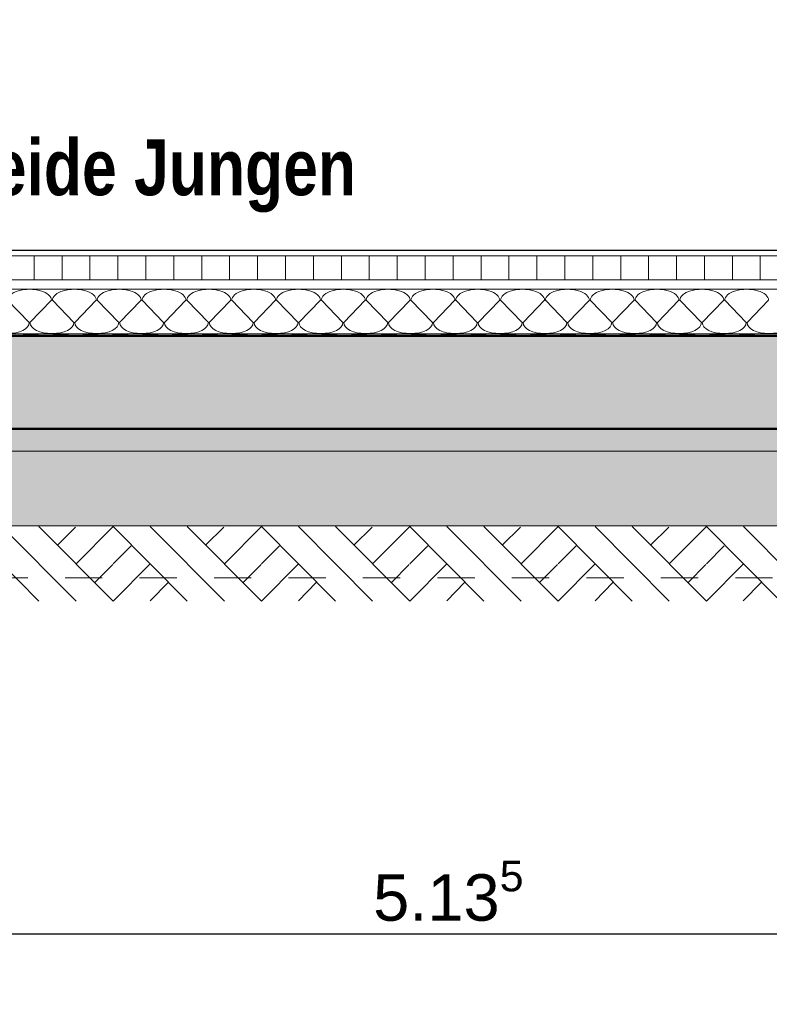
# Model space of a CAD drawing. Header units: metres. Extents: x 1314 to 1415, y -87 to -52.
# Tile 138 of 256: x 1354.54 to 1356.55, y -83.32 to -80.67. Entities that reach past the tile are written whole.
import ezdxf

# ---------------------------------------------------------------- set-up
doc = ezdxf.new("R2010")
doc.units = ezdxf.units.M
doc.header["$PDMODE"] = 65
doc.linetypes.add('AUSGEZOGEN', pattern=[0])
doc.linetypes.add('VERDECKT2_S2', pattern=[0.15, 0.1, -0.05])
for name, color, linetype, lineweight in [('XR$2$Ansicht', 1, 'AUSGEZOGEN', 50), ('XR$2$Design', 4, 'AUSGEZOGEN', 13), ('XR$2$Wand', 1, 'AUSGEZOGEN', 50), ('XR$3$Maßlinie 1_50', 7, 'AUSGEZOGEN', 25), ('XR$3$Text 1_100', 3, 'AUSGEZOGEN', 18), ('XR$4$Design', 4, 'AUSGEZOGEN', 13), ('XR$4$Muster', 4, 'AUSGEZOGEN', 13), ('XR$4$Schraffur', 4, 'AUSGEZOGEN', 13), ('XR$4$Wand', 1, 'AUSGEZOGEN', 50)]:
    doc.layers.add(name, color=color, linetype=linetype, lineweight=lineweight)
doc.styles.add('ARIAL', font='arial.ttf')
doc.dimstyles.new('DIMSTYLE_18', dxfattribs={"dimtxt": 0.175, "dimasz": 0.15, "dimexe": 0, "dimexo": 0, "dimgap": 0.0875, "dimtad": 2, "dimdec": 3, "dimrnd": 0.005, "dimzin": 4, "dimdsep": 46, "dimtxsty": 'ARIAL', "dimblk1": 'ALL_ML_KREIS', "dimblk2": 'ALL_ML_KREIS', "dimsah": 1, "dimcen": 0, "dimclrd": 3, "dimclre": 3, "dimclrt": 3, "dimadec": 0, "dimazin": 0, "dimtfac": 1, "dimtdec": 0, "dimtix": 1, "dimtmove": 2, "dimatfit": 3, "dimfxl": 0, "dimtzin": 0, "dimlwd": 0, "dimlwe": 25, "dimarcsym": 0})
doc.dimstyles.new('DIMSTYLE_7', dxfattribs={"dimtxt": 0.125, "dimasz": 0.15, "dimexe": 0, "dimexo": 0, "dimgap": 0.0625, "dimtad": 2, "dimdec": 3, "dimrnd": 0.005, "dimzin": 4, "dimdsep": 46, "dimtxsty": 'ARIAL', "dimblk1": 'ALL_ML_KREIS', "dimblk2": 'ALL_ML_KREIS', "dimsah": 1, "dimcen": 0, "dimclrd": 3, "dimclre": 3, "dimclrt": 3, "dimadec": 0, "dimazin": 0, "dimtfac": 1, "dimtdec": 0, "dimtix": 1, "dimtmove": 2, "dimatfit": 3, "dimfxl": 0, "dimtzin": 0, "dimlwd": 0, "dimlwe": 25, "dimarcsym": 0})

# ---------------------------------------------------------------- blocks, each defined once
blk = doc.blocks.new('MUSTERELEMENT_29')
at = {"layer": 'XR$2$Design', "color": 4, "linetype": 'AUSGEZOGEN', "lineweight": 13, "transparency": 33554687}
for p, q in [((1354.4662, -81.5158), (1354.5463, -81.5158)), ((1354.4662, -81.5208), (1354.5463, -81.5208)), ((1354.5463, -81.5158), (1354.6265, -81.5158)), ((1354.5463, -81.5158), (1354.5463, -81.5208)), ((1354.5463, -81.5158), (1354.5463, -81.5208)), ((1354.5463, -81.5168), (1354.5864, -81.5168)), ((1354.5463, -81.5178), (1354.5864, -81.5178)), ((1354.5463, -81.5188), (1354.5864, -81.5188)), ((1354.5463, -81.5198), (1354.5864, -81.5198)), ((1354.5463, -81.5208), (1354.6265, -81.5208)), ((1354.5864, -81.5158), (1354.5864, -81.5208)), ((1354.6265, -81.5158), (1354.7066, -81.5158)), ((1354.6265, -81.5158), (1354.6265, -81.5208)), ((1354.6265, -81.5158), (1354.6265, -81.5208)), ((1354.6265, -81.5168), (1354.6665, -81.5168)), ((1354.6265, -81.5178), (1354.6665, -81.5178)), ((1354.6265, -81.5188), (1354.6665, -81.5188)), ((1354.6265, -81.5198), (1354.6665, -81.5198)), ((1354.6265, -81.5208), (1354.7066, -81.5208)), ((1354.6665, -81.5158), (1354.6665, -81.5208)), ((1354.7066, -81.5158), (1354.7867, -81.5158)), ((1354.7066, -81.5158), (1354.7066, -81.5208)), ((1354.7066, -81.5158), (1354.7066, -81.5208)), ((1354.7066, -81.5168), (1354.7467, -81.5168)), ((1354.7066, -81.5178), (1354.7467, -81.5178)), ((1354.7066, -81.5188), (1354.7467, -81.5188)), ((1354.7066, -81.5198), (1354.7467, -81.5198)), ((1354.7066, -81.5208), (1354.7867, -81.5208)), ((1354.7467, -81.5158), (1354.7467, -81.5208)), ((1354.7867, -81.5158), (1354.8669, -81.5158)), ((1354.7867, -81.5158), (1354.7867, -81.5208)), ((1354.7867, -81.5158), (1354.7867, -81.5208)), ((1354.7867, -81.5168), (1354.8268, -81.5168)), ((1354.7867, -81.5178), (1354.8268, -81.5178)), ((1354.7867, -81.5188), (1354.8268, -81.5188)), ((1354.7867, -81.5198), (1354.8268, -81.5198)), ((1354.7867, -81.5208), (1354.8669, -81.5208)), ((1354.8268, -81.5158), (1354.8268, -81.5208)), ((1354.8669, -81.5158), (1354.947, -81.5158)), ((1354.8669, -81.5158), (1354.8669, -81.5208)), ((1354.8669, -81.5158), (1354.8669, -81.5208)), ((1354.8669, -81.5168), (1354.907, -81.5168)), ((1354.8669, -81.5178), (1354.907, -81.5178)), ((1354.8669, -81.5188), (1354.907, -81.5188)), ((1354.8669, -81.5198), (1354.907, -81.5198)), ((1354.8669, -81.5208), (1354.947, -81.5208)), ((1354.907, -81.5158), (1354.907, -81.5208)), ((1354.947, -81.5158), (1355.0272, -81.5158)), ((1354.947, -81.5158), (1354.947, -81.5208)), ((1354.947, -81.5158), (1354.947, -81.5208)), ((1354.947, -81.5168), (1354.9871, -81.5168)), ((1354.947, -81.5178), (1354.9871, -81.5178)), ((1354.947, -81.5188), (1354.9871, -81.5188)), ((1354.947, -81.5198), (1354.9871, -81.5198)), ((1354.947, -81.5208), (1355.0272, -81.5208)), ((1354.9871, -81.5158), (1354.9871, -81.5208)), ((1355.0272, -81.5158), (1355.1073, -81.5158)), ((1355.0272, -81.5158), (1355.0272, -81.5208)), ((1355.0272, -81.5158), (1355.0272, -81.5208)), ((1355.0272, -81.5168), (1355.0672, -81.5168)), ((1355.0272, -81.5178), (1355.0672, -81.5178)), ((1355.0272, -81.5188), (1355.0672, -81.5188)), ((1355.0272, -81.5198), (1355.0672, -81.5198)), ((1355.0272, -81.5208), (1355.1073, -81.5208)), ((1355.0672, -81.5158), (1355.0672, -81.5208)), ((1355.1073, -81.5158), (1355.1874, -81.5158)), ((1355.1073, -81.5158), (1355.1073, -81.5208)), ((1355.1073, -81.5158), (1355.1073, -81.5208)), ((1355.1073, -81.5168), (1355.1474, -81.5168)), ((1355.1073, -81.5178), (1355.1474, -81.5178)), ((1355.1073, -81.5188), (1355.1474, -81.5188)), ((1355.1073, -81.5198), (1355.1474, -81.5198)), ((1355.1073, -81.5208), (1355.1874, -81.5208)), ((1355.1474, -81.5158), (1355.1474, -81.5208)), ((1355.1874, -81.5158), (1355.2676, -81.5158)), ((1355.1874, -81.5158), (1355.1874, -81.5208)), ((1355.1874, -81.5158), (1355.1874, -81.5208)), ((1355.1874, -81.5168), (1355.2275, -81.5168)), ((1355.1874, -81.5178), (1355.2275, -81.5178)), ((1355.1874, -81.5188), (1355.2275, -81.5188)), ((1355.1874, -81.5198), (1355.2275, -81.5198)), ((1355.1874, -81.5208), (1355.2676, -81.5208)), ((1355.2275, -81.5158), (1355.2275, -81.5208)), ((1355.2676, -81.5158), (1355.3477, -81.5158)), ((1355.2676, -81.5158), (1355.2676, -81.5208)), ((1355.2676, -81.5158), (1355.2676, -81.5208)), ((1355.2676, -81.5168), (1355.3077, -81.5168)), ((1355.2676, -81.5178), (1355.3077, -81.5178)), ((1355.2676, -81.5188), (1355.3077, -81.5188)), ((1355.2676, -81.5198), (1355.3077, -81.5198)), ((1355.2676, -81.5208), (1355.3477, -81.5208)), ((1355.3077, -81.5158), (1355.3077, -81.5208)), ((1355.3477, -81.5158), (1355.4279, -81.5158)), ((1355.3477, -81.5158), (1355.3477, -81.5208)), ((1355.3477, -81.5158), (1355.3477, -81.5208)), ((1355.3477, -81.5168), (1355.3878, -81.5168)), ((1355.3477, -81.5178), (1355.3878, -81.5178)), ((1355.3477, -81.5188), (1355.3878, -81.5188)), ((1355.3477, -81.5198), (1355.3878, -81.5198)), ((1355.3477, -81.5208), (1355.4279, -81.5208)), ((1355.3878, -81.5158), (1355.3878, -81.5208)), ((1355.4279, -81.5158), (1355.508, -81.5158)), ((1355.4279, -81.5158), (1355.4279, -81.5208)), ((1355.4279, -81.5158), (1355.4279, -81.5208)), ((1355.4279, -81.5168), (1355.4679, -81.5168)), ((1355.4279, -81.5178), (1355.4679, -81.5178)), ((1355.4279, -81.5188), (1355.4679, -81.5188)), ((1355.4279, -81.5198), (1355.4679, -81.5198)), ((1355.4279, -81.5208), (1355.508, -81.5208)), ((1355.4679, -81.5158), (1355.4679, -81.5208)), ((1355.508, -81.5158), (1355.5881, -81.5158)), ((1355.508, -81.5158), (1355.508, -81.5208)), ((1355.508, -81.5158), (1355.508, -81.5208)), ((1355.508, -81.5168), (1355.5481, -81.5168)), ((1355.508, -81.5178), (1355.5481, -81.5178)), ((1355.508, -81.5188), (1355.5481, -81.5188)), ((1355.508, -81.5198), (1355.5481, -81.5198)), ((1355.508, -81.5208), (1355.5881, -81.5208)), ((1355.5481, -81.5158), (1355.5481, -81.5208)), ((1355.5881, -81.5158), (1355.6683, -81.5158)), ((1355.5881, -81.5158), (1355.5881, -81.5208)), ((1355.5881, -81.5158), (1355.5881, -81.5208)), ((1355.5881, -81.5168), (1355.6282, -81.5168)), ((1355.5881, -81.5178), (1355.6282, -81.5178)), ((1355.5881, -81.5188), (1355.6282, -81.5188)), ((1355.5881, -81.5198), (1355.6282, -81.5198)), ((1355.5881, -81.5208), (1355.6683, -81.5208)), ((1355.6282, -81.5158), (1355.6282, -81.5208)), ((1355.6683, -81.5158), (1355.7484, -81.5158)), ((1355.6683, -81.5158), (1355.6683, -81.5208)), ((1355.6683, -81.5158), (1355.6683, -81.5208)), ((1355.6683, -81.5168), (1355.7083, -81.5168)), ((1355.6683, -81.5178), (1355.7083, -81.5178)), ((1355.6683, -81.5188), (1355.7083, -81.5188)), ((1355.6683, -81.5198), (1355.7083, -81.5198)), ((1355.6683, -81.5208), (1355.7484, -81.5208)), ((1355.7083, -81.5158), (1355.7083, -81.5208)), ((1355.7484, -81.5158), (1355.8286, -81.5158)), ((1355.7484, -81.5158), (1355.7484, -81.5208)), ((1355.7484, -81.5158), (1355.7484, -81.5208)), ((1355.7484, -81.5168), (1355.7885, -81.5168)), ((1355.7484, -81.5178), (1355.7885, -81.5178)), ((1355.7484, -81.5188), (1355.7885, -81.5188)), ((1355.7484, -81.5198), (1355.7885, -81.5198)), ((1355.7484, -81.5208), (1355.8286, -81.5208)), ((1355.7885, -81.5158), (1355.7885, -81.5208)), ((1355.8286, -81.5158), (1355.9087, -81.5158)), ((1355.8286, -81.5158), (1355.8286, -81.5208)), ((1355.8286, -81.5158), (1355.8286, -81.5208)), ((1355.8286, -81.5168), (1355.8686, -81.5168)), ((1355.8286, -81.5178), (1355.8686, -81.5178)), ((1355.8286, -81.5188), (1355.8686, -81.5188)), ((1355.8286, -81.5198), (1355.8686, -81.5198)), ((1355.8286, -81.5208), (1355.9087, -81.5208)), ((1355.8686, -81.5158), (1355.8686, -81.5208)), ((1355.9087, -81.5158), (1355.9888, -81.5158)), ((1355.9087, -81.5158), (1355.9087, -81.5208)), ((1355.9087, -81.5158), (1355.9087, -81.5208)), ((1355.9087, -81.5168), (1355.9488, -81.5168)), ((1355.9087, -81.5178), (1355.9488, -81.5178)), ((1355.9087, -81.5188), (1355.9488, -81.5188)), ((1355.9087, -81.5198), (1355.9488, -81.5198)), ((1355.9087, -81.5208), (1355.9888, -81.5208)), ((1355.9488, -81.5158), (1355.9488, -81.5208)), ((1355.9888, -81.5158), (1356.069, -81.5158)), ((1355.9888, -81.5158), (1355.9888, -81.5208)), ((1355.9888, -81.5158), (1355.9888, -81.5208)), ((1355.9888, -81.5168), (1356.0289, -81.5168)), ((1355.9888, -81.5178), (1356.0289, -81.5178)), ((1355.9888, -81.5188), (1356.0289, -81.5188)), ((1355.9888, -81.5198), (1356.0289, -81.5198)), ((1355.9888, -81.5208), (1356.069, -81.5208)), ((1356.0289, -81.5158), (1356.0289, -81.5208)), ((1356.069, -81.5158), (1356.1491, -81.5158)), ((1356.069, -81.5158), (1356.069, -81.5208)), ((1356.069, -81.5158), (1356.069, -81.5208)), ((1356.069, -81.5168), (1356.109, -81.5168)), ((1356.069, -81.5178), (1356.109, -81.5178)), ((1356.069, -81.5188), (1356.109, -81.5188)), ((1356.069, -81.5198), (1356.109, -81.5198)), ((1356.069, -81.5208), (1356.1491, -81.5208)), ((1356.109, -81.5158), (1356.109, -81.5208)), ((1356.1491, -81.5158), (1356.2293, -81.5158)), ((1356.1491, -81.5158), (1356.1491, -81.5208)), ((1356.1491, -81.5158), (1356.1491, -81.5208)), ((1356.1491, -81.5168), (1356.1892, -81.5168)), ((1356.1491, -81.5178), (1356.1892, -81.5178)), ((1356.1491, -81.5188), (1356.1892, -81.5188)), ((1356.1491, -81.5198), (1356.1892, -81.5198)), ((1356.1491, -81.5208), (1356.2293, -81.5208)), ((1356.1892, -81.5158), (1356.1892, -81.5208)), ((1356.2293, -81.5158), (1356.3094, -81.5158)), ((1356.2293, -81.5158), (1356.2293, -81.5208)), ((1356.2293, -81.5158), (1356.2293, -81.5208)), ((1356.2293, -81.5168), (1356.2693, -81.5168)), ((1356.2293, -81.5178), (1356.2693, -81.5178)), ((1356.2293, -81.5188), (1356.2693, -81.5188)), ((1356.2293, -81.5198), (1356.2693, -81.5198)), ((1356.2293, -81.5208), (1356.3094, -81.5208)), ((1356.2693, -81.5158), (1356.2693, -81.5208)), ((1356.3094, -81.5158), (1356.3895, -81.5158)), ((1356.3094, -81.5158), (1356.3094, -81.5208)), ((1356.3094, -81.5158), (1356.3094, -81.5208)), ((1356.3094, -81.5168), (1356.3495, -81.5168)), ((1356.3094, -81.5178), (1356.3495, -81.5178)), ((1356.3094, -81.5188), (1356.3495, -81.5188)), ((1356.3094, -81.5198), (1356.3495, -81.5198)), ((1356.3094, -81.5208), (1356.3895, -81.5208)), ((1356.3495, -81.5158), (1356.3495, -81.5208)), ((1356.3895, -81.5158), (1356.4697, -81.5158)), ((1356.3895, -81.5158), (1356.3895, -81.5208)), ((1356.3895, -81.5158), (1356.3895, -81.5208)), ((1356.3895, -81.5168), (1356.4296, -81.5168)), ((1356.3895, -81.5178), (1356.4296, -81.5178)), ((1356.3895, -81.5188), (1356.4296, -81.5188)), ((1356.3895, -81.5198), (1356.4296, -81.5198)), ((1356.3895, -81.5208), (1356.4697, -81.5208)), ((1356.4296, -81.5158), (1356.4296, -81.5208)), ((1356.4697, -81.5158), (1356.5498, -81.5158)), ((1356.4697, -81.5158), (1356.4697, -81.5208)), ((1356.4697, -81.5158), (1356.4697, -81.5208)), ((1356.4697, -81.5168), (1356.5097, -81.5168)), ((1356.4697, -81.5178), (1356.5097, -81.5178)), ((1356.4697, -81.5188), (1356.5097, -81.5188)), ((1356.4697, -81.5198), (1356.5097, -81.5198)), ((1356.4697, -81.5208), (1356.5498, -81.5208)), ((1356.5097, -81.5158), (1356.5097, -81.5208))]:
    blk.add_line(p, q, dxfattribs=at)
blk = doc.blocks.new('ALL_ML_KREIS')
at = {"color": 0, "linetype": 'ByBlock', "lineweight": -2}
for p, q in [((0, -0.5), (0, 0.5)), ((-1, 0), (0.5, 0))]:
    blk.add_line(p, q, dxfattribs=at)
blk.add_circle((0, 0), 0.15, dxfattribs=at)
blk = doc.blocks.new('*D110')
at = {"layer": 'DEFPOINTS', "color": 3, "linetype": 'AUSGEZOGEN', "lineweight": 25, "transparency": 33554687}
for p in [(1358.4732, -77.3937), (1338.3582, -77.8099), (1338.3582, -84.3412)]:
    blk.add_point(p, dxfattribs=at)
at = {"layer": 'XR$3$Maßlinie 1_50', "color": 3, "linetype": 'AUSGEZOGEN', "lineweight": -2, "transparency": 33554687}
for p, q in [((1338.3582, -84.0412), (1338.3582, -84.3412)), ((1358.4732, -84.0412), (1358.4732, -84.3412)), ((1338.3582, -84.3412), (1358.4732, -84.3412))]:
    blk.add_line(p, q, dxfattribs=at)
at = {"layer": 'XR$3$Maßlinie 1_50', "color": 3, "linetype": 'AUSGEZOGEN', "lineweight": 25, "transparency": 33554687, "xscale": 0.15, "yscale": 0.15, "zscale": 0.15, "rotation": 180}
blk.add_blockref('ALL_ML_KREIS', (1338.3582, -84.3412), dxfattribs=at)
at = {"layer": 'XR$3$Maßlinie 1_50', "color": 3, "linetype": 'AUSGEZOGEN', "lineweight": 25, "transparency": 33554687, "xscale": 0.15, "yscale": 0.15, "zscale": 0.15}
blk.add_blockref('ALL_ML_KREIS', (1358.4732, -84.3412), dxfattribs=at)
at = {"layer": 'XR$3$Maßlinie 1_50', "color": 3, "linetype": 'AUSGEZOGEN', "lineweight": 25, "transparency": 33554687, "insert": (1348.4387, -84.2007), "char_height": 0.175, "width": 1.05, "attachment_point": 5, "style": 'ARIAL'}
blk.add_mtext('\\A1;{\\fArial|i0|b1;\\A1;{20.11\\H0.115500;\\S5^ ;}}', dxfattribs=at)
blk = doc.blocks.new('*D131')
at = {"layer": 'DEFPOINTS', "color": 3, "linetype": 'AUSGEZOGEN', "lineweight": 25, "transparency": 33554687}
for p in [(1358.2332, -78.6988), (1338.5982, -78.8364), (1338.5982, -83.7271)]:
    blk.add_point(p, dxfattribs=at)
at = {"layer": 'XR$3$Maßlinie 1_50', "color": 3, "linetype": 'AUSGEZOGEN', "lineweight": -2, "transparency": 33554687}
for p, q in [((1338.5982, -83.4271), (1338.5982, -83.7271)), ((1358.2332, -83.4271), (1358.2332, -83.7271)), ((1338.5982, -83.7271), (1358.2332, -83.7271))]:
    blk.add_line(p, q, dxfattribs=at)
at = {"layer": 'XR$3$Maßlinie 1_50', "color": 3, "linetype": 'AUSGEZOGEN', "lineweight": 25, "transparency": 33554687, "xscale": 0.15, "yscale": 0.15, "zscale": 0.15, "rotation": 180}
blk.add_blockref('ALL_ML_KREIS', (1338.5982, -83.7271), dxfattribs=at)
at = {"layer": 'XR$3$Maßlinie 1_50', "color": 3, "linetype": 'AUSGEZOGEN', "lineweight": 25, "transparency": 33554687, "xscale": 0.15, "yscale": 0.15, "zscale": 0.15}
blk.add_blockref('ALL_ML_KREIS', (1358.2332, -83.7271), dxfattribs=at)
at = {"layer": 'XR$3$Maßlinie 1_50', "color": 3, "linetype": 'AUSGEZOGEN', "lineweight": 25, "transparency": 33554687, "insert": (1348.4326, -83.6124), "char_height": 0.125, "width": 0.75, "attachment_point": 5, "style": 'ARIAL'}
blk.add_mtext('\\A1;{\\A1;{19.63\\H0.082500;\\S5^ ;}}', dxfattribs=at)
blk = doc.blocks.new('*D150')
at = {"layer": 'DEFPOINTS', "color": 3, "linetype": 'AUSGEZOGEN', "lineweight": 25, "transparency": 33554687}
for p in [(1353.0982, -77.449), (1358.2332, -78.5768), (1353.0982, -83.1268)]:
    blk.add_point(p, dxfattribs=at)
at = {"layer": 'XR$3$Maßlinie 1_50', "color": 3, "linetype": 'AUSGEZOGEN', "lineweight": -2, "transparency": 33554687}
for p, q in [((1353.0982, -82.8268), (1353.0982, -83.1268)), ((1358.2332, -82.8268), (1358.2332, -83.1268)), ((1353.0982, -83.1268), (1358.2332, -83.1268))]:
    blk.add_line(p, q, dxfattribs=at)
at = {"layer": 'XR$3$Maßlinie 1_50', "color": 3, "linetype": 'AUSGEZOGEN', "lineweight": 25, "transparency": 33554687, "xscale": 0.15, "yscale": 0.15, "zscale": 0.15, "rotation": 180}
blk.add_blockref('ALL_ML_KREIS', (1353.0982, -83.1268), dxfattribs=at)
at = {"layer": 'XR$3$Maßlinie 1_50', "color": 3, "linetype": 'AUSGEZOGEN', "lineweight": 25, "transparency": 33554687, "xscale": 0.15, "yscale": 0.15, "zscale": 0.15}
blk.add_blockref('ALL_ML_KREIS', (1358.2332, -83.1268), dxfattribs=at)
at = {"layer": 'XR$3$Maßlinie 1_50', "color": 3, "linetype": 'AUSGEZOGEN', "lineweight": 25, "transparency": 33554687, "insert": (1355.6874, -83.0121), "char_height": 0.125, "width": 0.625, "attachment_point": 5, "style": 'ARIAL'}
blk.add_mtext('\\A1;{\\A1;{5.13\\H0.082500;\\S5^ ;}}', dxfattribs=at)
blk = doc.blocks.new('MUSTERELEMENT_64')
at = {"layer": 'XR$4$Design', "color": 52, "linetype": 'AUSGEZOGEN', "lineweight": 13, "transparency": 33554687}
for p, q in [((1354.3891, -82.0334), (1354.5882, -82.2334)), ((1354.4887, -82.0334), (1354.6878, -82.2334)), ((1354.5882, -82.0334), (1354.7873, -82.2334)), ((1354.6376, -82.0832), (1354.6862, -82.0346)), ((1354.6878, -82.1334), (1354.7873, -82.0334)), ((1354.7873, -82.0334), (1354.9864, -82.2334)), ((1354.8869, -82.0334), (1355.086, -82.2334)), ((1354.9864, -82.0334), (1355.1856, -82.2334)), ((1355.0358, -82.0832), (1355.0844, -82.0346)), ((1355.086, -82.1334), (1355.1856, -82.0334)), ((1355.1856, -82.0334), (1355.3847, -82.2334)), ((1355.2851, -82.0334), (1355.4842, -82.2334)), ((1355.3847, -82.0334), (1355.5838, -82.2334)), ((1355.434, -82.0832), (1355.4826, -82.0346)), ((1355.4842, -82.1334), (1355.5838, -82.0334)), ((1355.5838, -82.0334), (1355.7829, -82.2334)), ((1355.6833, -82.0334), (1355.8825, -82.2334)), ((1355.7829, -82.0334), (1355.982, -82.2334)), ((1355.8323, -82.0832), (1355.8809, -82.0346)), ((1355.8825, -82.1334), (1355.982, -82.0334)), ((1355.982, -82.0334), (1356.1811, -82.2334)), ((1356.0816, -82.0334), (1356.2807, -82.2334)), ((1356.1811, -82.0334), (1356.3802, -82.2334)), ((1356.2305, -82.0832), (1356.2791, -82.0346)), ((1356.2807, -82.1334), (1356.3802, -82.0334)), ((1356.3802, -82.0334), (1356.5794, -82.2334)), ((1356.4798, -82.0334), (1356.6789, -82.2334)), ((1354.7873, -82.1334), (1354.8355, -82.0848)), ((1355.1856, -82.1334), (1355.2337, -82.0848)), ((1355.5838, -82.1334), (1355.632, -82.0848)), ((1355.982, -82.1334), (1356.0302, -82.0848)), ((1356.3802, -82.1334), (1356.4284, -82.0848)), ((1354.7379, -82.1836), (1354.7861, -82.1352)), ((1354.7873, -82.2334), (1354.8869, -82.1334)), ((1355.1362, -82.1836), (1355.1844, -82.1352)), ((1355.1856, -82.2334), (1355.2851, -82.1334)), ((1355.5344, -82.1836), (1355.5826, -82.1352)), ((1355.5838, -82.2334), (1355.6833, -82.1334)), ((1355.9326, -82.1836), (1355.9808, -82.1352)), ((1355.982, -82.2334), (1356.0816, -82.1334)), ((1356.3309, -82.1836), (1356.379, -82.1352)), ((1356.3802, -82.2334), (1356.4798, -82.1334)), ((1354.8865, -82.2324), (1354.9347, -82.1838)), ((1355.2847, -82.2324), (1355.3329, -82.1838)), ((1355.6829, -82.2324), (1355.7311, -82.1838)), ((1356.0812, -82.2324), (1356.1294, -82.1838)), ((1356.4794, -82.2324), (1356.5276, -82.1838))]:
    blk.add_line(p, q, dxfattribs=at)
blk = doc.blocks.new('MUSTERELEMENT_66')
at = {"layer": 'XR$4$Design', "color": 4, "linetype": 'AUSGEZOGEN', "lineweight": 13, "transparency": 33554687}
for p, q in [((1354.504, -81.4255), (1354.5617, -81.4855)), ((1354.5641, -81.4855), (1354.6219, -81.4255)), ((1354.6243, -81.4255), (1354.6821, -81.4855)), ((1354.6845, -81.4855), (1354.7422, -81.4255)), ((1354.7446, -81.4255), (1354.8024, -81.4855)), ((1354.8048, -81.4855), (1354.8626, -81.4255)), ((1354.865, -81.4255), (1354.9228, -81.4855)), ((1354.9252, -81.4855), (1354.9829, -81.4255)), ((1354.9853, -81.4255), (1355.0431, -81.4855)), ((1355.0455, -81.4855), (1355.1033, -81.4255)), ((1355.1057, -81.4255), (1355.1634, -81.4855)), ((1355.1658, -81.4855), (1355.2236, -81.4255)), ((1355.226, -81.4255), (1355.2838, -81.4855)), ((1355.2862, -81.4855), (1355.344, -81.4255)), ((1355.3464, -81.4255), (1355.4041, -81.4855)), ((1355.4065, -81.4855), (1355.4643, -81.4255)), ((1355.4667, -81.4255), (1355.5245, -81.4855)), ((1355.5269, -81.4855), (1355.5846, -81.4255)), ((1355.587, -81.4255), (1355.6448, -81.4855)), ((1355.6472, -81.4855), (1355.705, -81.4255)), ((1355.7074, -81.4255), (1355.7652, -81.4855)), ((1355.7676, -81.4855), (1355.8253, -81.4255)), ((1355.8277, -81.4255), (1355.8855, -81.4855)), ((1355.8879, -81.4855), (1355.9457, -81.4255)), ((1355.9481, -81.4255), (1356.0058, -81.4855)), ((1356.0082, -81.4855), (1356.066, -81.4255)), ((1356.0684, -81.4255), (1356.1262, -81.4855)), ((1356.1286, -81.4855), (1356.1864, -81.4255)), ((1356.1888, -81.4255), (1356.2465, -81.4855)), ((1356.2489, -81.4855), (1356.3067, -81.4255)), ((1356.3091, -81.4255), (1356.3669, -81.4855)), ((1356.3693, -81.4855), (1356.427, -81.4255)), ((1356.4294, -81.4255), (1356.4872, -81.4855)), ((1356.4896, -81.4855), (1356.5474, -81.4255))]:
    blk.add_line(p, q, dxfattribs=at)
for centre, start_param, end_param in [((1354.5629, -81.4255), 0, 3.141593), ((1354.6833, -81.4255), 0, 3.141593), ((1354.8036, -81.4255), 0, 3.141593), ((1354.924, -81.4255), 0, 3.141593), ((1355.0443, -81.4255), 0, 3.141593), ((1355.1646, -81.4255), 0, 3.141593), ((1355.285, -81.4255), 0, 3.141593), ((1355.4053, -81.4255), 0, 3.141593), ((1355.5257, -81.4255), 0, 3.141593), ((1355.646, -81.4255), 0, 3.141593), ((1355.7664, -81.4255), 0, 3.141593), ((1355.8867, -81.4255), 0, 3.141593), ((1356.007, -81.4255), 0, 3.141593), ((1356.1274, -81.4255), 0, 3.141593), ((1356.2477, -81.4255), 0, 3.141593), ((1356.3681, -81.4255), 0, 3.141593), ((1356.4884, -81.4255), 0, 3.141593), ((1354.5028, -81.4855), 4.712389, 6.283185), ((1354.6231, -81.4855), 3.141593, 4.712389), ((1354.6231, -81.4855), 4.712389, 6.283185), ((1354.7434, -81.4855), 3.141593, 4.712389), ((1354.7434, -81.4855), 4.712389, 6.283185), ((1354.8638, -81.4855), 3.141593, 4.712389), ((1354.8638, -81.4855), 4.712389, 6.283185), ((1354.9841, -81.4855), 3.141593, 4.712389), ((1354.9841, -81.4855), 4.712389, 6.283185), ((1355.1045, -81.4855), 3.141593, 4.712389), ((1355.1045, -81.4855), 4.712389, 6.283185), ((1355.2248, -81.4855), 3.141593, 4.712389), ((1355.2248, -81.4855), 4.712389, 6.283185), ((1355.3452, -81.4855), 3.141593, 4.712389), ((1355.3452, -81.4855), 4.712389, 6.283185), ((1355.4655, -81.4855), 3.141593, 4.712389), ((1355.4655, -81.4855), 4.712389, 6.283185), ((1355.5858, -81.4855), 3.141593, 4.712389), ((1355.5858, -81.4855), 4.712389, 6.283185), ((1355.7062, -81.4855), 3.141593, 4.712389), ((1355.7062, -81.4855), 4.712389, 6.283185), ((1355.8265, -81.4855), 3.141593, 4.712389), ((1355.8265, -81.4855), 4.712389, 6.283185), ((1355.9469, -81.4855), 3.141593, 4.712389), ((1355.9469, -81.4855), 4.712389, 6.283185), ((1356.0672, -81.4855), 3.141593, 4.712389), ((1356.0672, -81.4855), 4.712389, 6.283185), ((1356.1876, -81.4855), 3.141593, 4.712389), ((1356.1876, -81.4855), 4.712389, 6.283185), ((1356.3079, -81.4855), 3.141593, 4.712389), ((1356.3079, -81.4855), 4.712389, 6.283185), ((1356.4282, -81.4855), 3.141593, 4.712389), ((1356.4282, -81.4855), 4.712389, 6.283185), ((1356.5486, -81.4855), 3.141593, 4.712389), ((1356.5486, -81.4855), 4.712389, 6.283185)]:
    blk.add_ellipse(centre, major_axis=(0.059, 0), ratio=0.498577, start_param=start_param, end_param=end_param, dxfattribs=at)

msp = doc.modelspace()

# ---------------------------------------------------------------- hatches: boundary and pattern name
at = {"layer": 'XR$4$Muster', "linetype": 'AUSGEZOGEN', "lineweight": 13, "transparency": 33554687}
h = msp.add_hatch(dxfattribs=at)
h.set_pattern_fill('MUSTER', color=3, scale=0.09, angle=315, style=0, pattern_type=2)
h.set_pattern_definition([(315, (0.25456, -6e-17), (0.1272792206, -3e-17), [0.09, -0.09]), (45, (0.25456, -6e-17), (3e-17, 0.1272792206), [0.09, -0.09])])
h.paths.add_polyline_path([(1338.3582, -81.5211), (1338.3582, -82.1711), (1338.8582, -82.1711), (1338.8582, -81.7711), (1357.9732, -81.7711), (1357.9732, -82.1711), (1358.4732, -82.1711), (1358.4732, -81.5211)], flags=0)
h = msp.add_hatch(dxfattribs=at)
h.set_pattern_fill('MUSTER', color=4, scale=0.075, angle=45, style=0, pattern_type=2)
h.set_pattern_definition([(45, (-1e-17, 0.21213), (-8e-18, 0.106066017), [0.075, -0.075]), (135, (-1e-17, 0.21213), (-0.106066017, 8e-18), [0.075, -0.075])])
h.paths.add_polyline_path([(1338.8582, -81.7711), (1338.8582, -81.8311), (1357.9732, -81.8311), (1357.9732, -81.7711)], flags=0)
at = {"layer": 'XR$4$Schraffur', "linetype": 'AUSGEZOGEN', "lineweight": 13, "transparency": 33554687}
h = msp.add_hatch(dxfattribs=at)
h.set_pattern_fill('SCHRAFFUR_1', color=4, scale=0.05, style=0, pattern_type=2)
h.set_pattern_definition([(90, (0, 0), (-0.15, 9e-18), []), (90, (-0.075, 9e-18), (-0.15, 9e-18), [])])
h.paths.add_polyline_path([(1358.2334, -81.3711), (1358.2334, -81.3061), (1342.3482, -81.3061), (1342.3482, -81.3711)], flags=0)
at = {"layer": 'XR$4$Wand', "linetype": 'AUSGEZOGEN', "lineweight": 13, "transparency": 33554687}
h = msp.add_hatch(dxfattribs=at)
h.set_pattern_fill('MUSTER', color=4, scale=0.12, angle=315, style=0, pattern_type=2)
h.set_pattern_definition([(315, (0.33941, -9e-17), (0.169705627, -4e-17), [0.12, -0.12]), (45, (0.33941, -9e-17), (4e-17, 0.169705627), [0.12, -0.12])])
h.paths.add_polyline_path([(1338.8582, -81.8311), (1338.8582, -82.0311), (1357.9732, -82.0311), (1357.9732, -81.8311)], flags=0)

# ---------------------------------------------------------------- linework, layer by layer
at = {"layer": 'XR$2$Ansicht', "color": 4, "linetype": 'VERDECKT2_S2', "lineweight": 13, "transparency": 33554687}
msp.add_line((1338.8582, -82.1711), (1357.9732, -82.1711), dxfattribs=at)
at = {"layer": 'XR$2$Design', "color": 3, "linetype": 'AUSGEZOGEN', "lineweight": 25, "transparency": 33554687}
msp.add_line((1342.3482, -81.2911), (1358.2332, -81.2911), dxfattribs=at)
at = {"layer": 'XR$2$Design', "color": 3, "linetype": 'AUSGEZOGEN', "lineweight": 13, "transparency": 33554687}
for p, q in [((1342.3482, -81.3061), (1358.2332, -81.3061)), ((1342.3482, -81.3961), (1358.2332, -81.3961)), ((1338.3582, -81.5161), (1358.4732, -81.5161)), ((1338.8582, -81.8311), (1357.9732, -81.8311)), ((1338.8582, -82.0311), (1357.9732, -82.0311))]:
    msp.add_line(p, q, dxfattribs=at)
at = {"layer": 'XR$2$Wand', "color": 1, "linetype": 'AUSGEZOGEN', "lineweight": 50, "transparency": 33554687}
for p, q in [((1338.3582, -81.5211), (1358.4732, -81.5211)), ((1338.3582, -81.7711), (1358.4732, -81.7711))]:
    msp.add_line(p, q, dxfattribs=at)
at = {"layer": 'XR$4$Wand', "color": 4, "linetype": 'AUSGEZOGEN', "lineweight": 13, "transparency": 33554687}
msp.add_line((1342.3482, -81.3711), (1358.2334, -81.3711), dxfattribs=at)

# ---------------------------------------------------------------- block references
at = {"layer": 'XR$2$Design', "color": 4, "linetype": 'AUSGEZOGEN', "lineweight": 13, "transparency": 33554687}
msp.add_blockref('MUSTERELEMENT_29', (0, 0), dxfattribs=at)
at = {"layer": 'XR$4$Design', "color": 4, "linetype": 'AUSGEZOGEN', "lineweight": 13, "transparency": 33554687}
msp.add_blockref('MUSTERELEMENT_66', (0, 0), dxfattribs=at)
at = {"layer": 'XR$4$Design', "color": 52, "linetype": 'AUSGEZOGEN', "lineweight": 13, "transparency": 33554687}
msp.add_blockref('MUSTERELEMENT_64', (0, 0), dxfattribs=at)

# ---------------------------------------------------------------- texts
at = {"layer": 'XR$3$Text 1_100', "color": 3, "linetype": 'AUSGEZOGEN', "lineweight": 25, "transparency": 33554687, "insert": (1354.0517, -80.7224), "char_height": 0.15, "width": 1.448387, "attachment_point": 1, "line_spacing_factor": 1.084337, "style": 'ARIAL'}
msp.add_mtext('\\A1;{\\fArial|i0|b1;\\H0.150000;\\W0.800000;\\C3;E.12}\\P{\\fArial|i0|b1;\\H0.150000;\\W0.800000;\\C3;Umkleide Jungen}\\P', dxfattribs=at)

# ---------------------------------------------------------------- dimensions: what is measured, and where the dimension line sits
at = {"layer": 'XR$3$Maßlinie 1_50', "color": 3, "linetype": 'AUSGEZOGEN', "lineweight": 25, "transparency": 33554687}
for base, p1, p2, dimstyle, picture, middle in [((1358.4732, -84.3412), (1338.3582, -84.0412), (1358.4732, -84.0412), 'DIMSTYLE_18', '*D110', (1348.4387, -84.2007)), ((1358.2332, -83.1268), (1353.0982, -82.8268), (1358.2332, -82.8268), 'DIMSTYLE_7', '*D150', (1355.6874, -83.0121)), ((1358.2332, -83.7271), (1338.5982, -83.4271), (1358.2332, -83.4271), 'DIMSTYLE_7', '*D131', (1348.4326, -83.6124))]:
    dim = msp.add_linear_dim(base=base, p1=p1, p2=p2, dimstyle=dimstyle, override={"dimpost": '<>', "dimclrd": 3, "dimclre": 3, "dimclrt": 3, "dimlwd": 0, "dimlwe": 25}, dxfattribs=at)
    dim.commit()
    dim.dimension.update_dxf_attribs({"geometry": picture, "text_midpoint": middle, "dimtype": 160})

doc.saveas('drawing.dxf')
